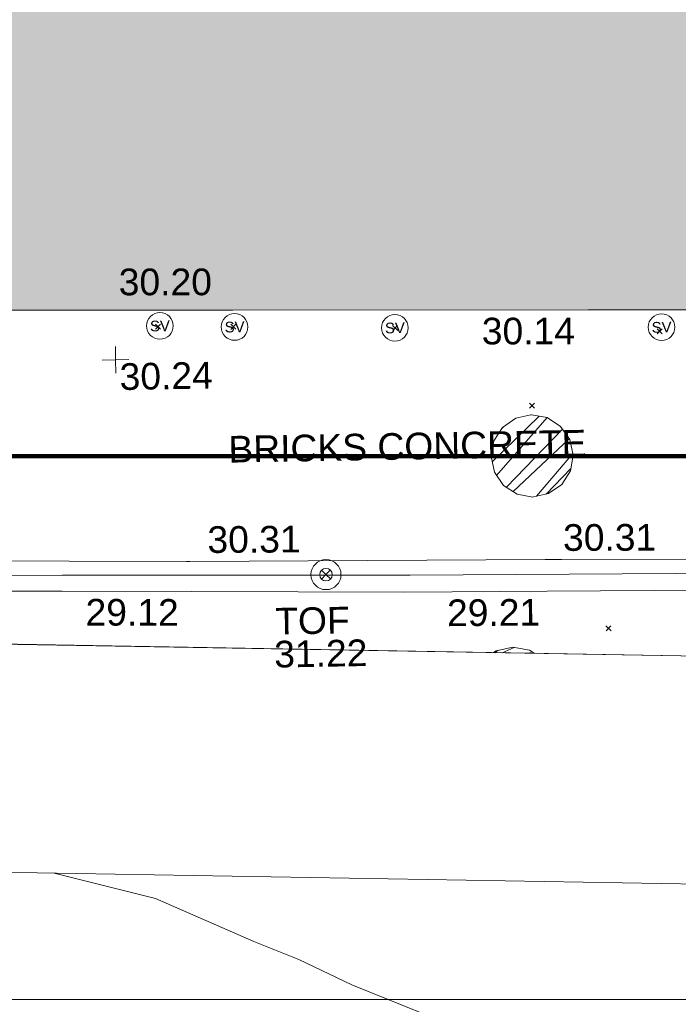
# Model space of a CAD drawing. Header units: millimetres. Extents: x -287732 to 520720, y -103372 to 287754.
# Tile 250 of 256: x 65903 to 75165, y 36697 to 50540. Entities that reach past the tile are written whole.
import ezdxf

# ---------------------------------------------------------------- set-up
doc = ezdxf.new("R2010")
doc.units = ezdxf.units.MM
doc.linetypes.add('IMPORT-HIDDEN2 _3_', pattern=[4762.5, 3175, -1587.5])
doc.linetypes.add('IMPORT-UG_ELEC_STREET LIGHTING_QLB2 _2_', pattern=[2700, 1500, -300.0000000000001, 0, -250, 150, -300.0000000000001, 0, -200])
for name, color, linetype, lineweight, true_color in [('00__TOPO__TOP_OF_FENCE_SYMBOL', 7, 'Continuous', 9, 0x666666), ('00_TOPO_SERV_STOP_VALVE', 7, 'Continuous', 9, 0x666666), ('00_UAV_BUILDING_OUTLINE', 5, 'Continuous', 9, 0x0000ff), ('00_UAV_FENCE_2D', 7, 'Continuous', 9, 0x264c2f), ('00_UAV_LEVEL_SPOT', 7, 'Continuous', 9, 0x666666), ('00_UAV_TOP_OF_FENCE', 6, 'Continuous', 9, 0xff00ff), ('00_UAV_WALL', 7, 'Continuous', 9, 0x7c00a5), ('01_DTM_CONTOUR_MNR', 7, 'Continuous', 9, 0xa5a552), ('12333-PUM-2D-U-0001-C01 - Rev2_REVIT IMPORT_dwg', 7, 'Continuous', 9, 0x767676), ('A_RHA_Line', 7, 'Continuous', 9, 0x00a600), ('PUM-CHAMBER EXTENTS', 6, 'IMPORT-HIDDEN2 _3_', 9, 0xff00ff)]:
    doc.layers.add(name, color=color, linetype=linetype, lineweight=lineweight, true_color=true_color)
for name, color, linetype, lineweight in [('00_UAV_SURVEY_TEXT', 7, 'Continuous', 9), ('A_RHA_Detail', 7, 'Continuous', 9), ('A_RHA_Floor', 7, 'Continuous', 9), ('GEN-TEXT', 7, 'Continuous', 9)]:
    doc.layers.add(name, color=color, linetype=linetype, lineweight=lineweight)
doc.styles.add('Swis721 Lt BT', font='swissl.ttf', dxfattribs={"height": 399.9999999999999})
doc.styles.add('Swis721 Lt BT_2', font='swissl.ttf', dxfattribs={"height": 375})
pattern_1 = [(45, (-533641079.65, -725615854.3560001), (-265.1650429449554, 265.1650429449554), []), (45, (-533640902.873, -725615854.3560001), (-265.1650429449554, 265.1650429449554), [])]

# ---------------------------------------------------------------- blocks, each defined once
blk = doc.blocks.new('12333-PUM-2D-U-0001-C01 - Rev2_REVIT IMPORT_dwg_MSL_Sluice_Valve_SYM-2077246-Site Location Plan Proposed')
at = {"layer": '00_TOPO_SERV_STOP_VALVE', "color": 254, "true_color": 0xcccccc}
blk.add_circle((0, 0), 500.0000000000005, dxfattribs=at)
at = {"layer": '00_TOPO_SERV_STOP_VALVE', "insert": (0, 198.9876086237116), "char_height": 399.9999999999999, "width": 785.1100955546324, "attachment_point": 2, "line_spacing_factor": 1.005061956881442, "style": 'Swis721 Lt BT'}
blk.add_mtext('SV', dxfattribs=at)
blk = doc.blocks.new('12333-PUM-2D-U-0001-C01 - Rev2_REVIT IMPORT_dwg_MSL_Node_LineworkTOF-2077248-Site Location Plan Proposed')
at = {"layer": '00__TOPO__TOP_OF_FENCE_SYMBOL', "color": 254, "true_color": 0xcccccc, "flags": 128}
for points in [[(165.3591892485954, 165.3591892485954), (0, 0), (-165.3591892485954, 165.3591892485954)], [(165.3591892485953, -165.3591892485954), (0, 0), (-165.3591892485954, -165.3591892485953)]]:
    blk.add_lwpolyline(points, dxfattribs=at)
at = {"layer": '00__TOPO__TOP_OF_FENCE_SYMBOL', "color": 254, "true_color": 0xcccccc}
for radius in [562.5594001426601, 233.853208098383]:
    blk.add_circle((0, 0), radius, dxfattribs=at)
blk = doc.blocks.new('12333-PUM-2D-U-0001-C01 - Rev2_REVIT IMPORT_dwg_UAV-2077255-Site Location Plan Proposed')
at = {"layer": '00_UAV_LEVEL_SPOT', "color": 254, "true_color": 0xcccccc, "flags": 128}
for points in [[(500.0000000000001, 0), (0, 0), (0, 500.0000000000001)], [(0, -500.0000000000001), (0, 0), (-500.0000000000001, 0)]]:
    blk.add_lwpolyline(points, dxfattribs=at)
blk = doc.blocks.new('12333-PUM-2D-U-0001-C01 - Rev2_REVIT IMPORT_dwg_MGS62954_T2_Galway_ITM_3d_Rev1-2077680-Site Location Plan Proposed')
at = {"layer": '00_UAV_FENCE_2D', "color": 254, "true_color": 0xcccccc, "flags": 128}
blk.add_lwpolyline([(533990964.1186976, 725596634.5562297), (533987912.7885001, 725596664.6665002), (533983992.7885001, 725596759.6665001), (533978558.7885, 725596850.6665001), (533974087.7885002, 725596902.6665001), (533969196.7885, 725596983.6665001), (533963895.7885001, 725597063.6665001), (533960784.0595002, 725597139.8885002), (533960859.0595002, 725601247.8885001), (533960914.0595002, 725605285.8885002), (533960967.7425002, 725607837.8120002), (533961063.7425001, 725613958.8120003), (533961090.6646549, 725616194.2439687)], dxfattribs=at)
at = {"layer": '00_UAV_WALL', "color": 254, "true_color": 0xcccccc, "flags": 128}
for points in [[(533979768.7885001, 725596601.6665001), (533976012.6309975, 725596642.7138414), (533974003.7885002, 725596664.6665002), (533971014.287743, 725596725.5752472), (533969193.7885, 725596762.6665001), (533966015.4047054, 725596816.581451), (533964300.7885002, 725596845.6665001), (533961016.0061924, 725596867.9222397), (533960499.0436472, 725596871.4248718), (533960590.133504, 725601352.1082282), (533960596.1900002, 725601650.0255003), (533960664.1329563, 725606346.3936038)], [(533960995.7885, 725597359.6665001), (533965727.7885001, 725597253.6665001), (533965994.5250276, 725597248.1456981), (533970945.7885001, 725597145.6665002), (533970993.454304, 725597145.124227), (533975993.13077, 725597088.2450863), (533976219.7885001, 725597085.6665), (533980702.7885002, 725597012.6665), (533980992.3402065, 725597008.2738069), (533984657.7885001, 725596952.6665001), (533985991.5877492, 725596930.5031239), (533988328.7885, 725596891.6665001), (533990971.8125255, 725596855.3944412)]]:
    blk.add_lwpolyline(points, dxfattribs=at)
at = {"layer": '01_DTM_CONTOUR_MNR', "color": 254, "true_color": 0xcccccc}
blk.add_line((533974285.3521538, 725590680.4277971), (533973674.8005347, 725590940.8590883), dxfattribs=at)
at = {"layer": '01_DTM_CONTOUR_MNR', "color": 254, "true_color": 0xeaeaea, "flags": 128}
blk.add_lwpolyline([(533973674.8005347, 725590940.8590883), (533973167.3237325, 725591157.3237325), (533972430.0000002, 725591523.5169214), (533971798.9643692, 725591788.9643693), (533970430.0000002, 725592420.0000001), (533969008.6107542, 725592799.878191)], dxfattribs=at)
at = {"xscale": 0.375, "yscale": 0.375, "zscale": 0.375}
for name, p in [('12333-PUM-2D-U-0001-C01 - Rev2_REVIT IMPORT_dwg_MSL_Sluice_Valve_SYM-2077246-Site Location Plan Proposed', (533970631.0595001, 725600465.8885001)), ('12333-PUM-2D-U-0001-C01 - Rev2_REVIT IMPORT_dwg_MSL_Sluice_Valve_SYM-2077246-Site Location Plan Proposed', (533971681.0595001, 725600432.8885)), ('12333-PUM-2D-U-0001-C01 - Rev2_REVIT IMPORT_dwg_MSL_Sluice_Valve_SYM-2077246-Site Location Plan Proposed', (533973935.0595001, 725600380.8885001)), ('12333-PUM-2D-U-0001-C01 - Rev2_REVIT IMPORT_dwg_MSL_Sluice_Valve_SYM-2077246-Site Location Plan Proposed', (533977685.0595001, 725600324.8885001)), ('12333-PUM-2D-U-0001-C01 - Rev2_REVIT IMPORT_dwg_UAV-2077255-Site Location Plan Proposed', (533970000, 725600000.0000001)), ('12333-PUM-2D-U-0001-C01 - Rev2_REVIT IMPORT_dwg_MSL_Node_LineworkTOF-2077248-Site Location Plan Proposed', (533972905.3134631, 725596928.44186))]:
    blk.add_blockref(name, p, dxfattribs=at)
at = {"layer": '00_UAV_BUILDING_OUTLINE', "color": 251, "true_color": 0x666666, "char_height": 375, "width": 1495.902363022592, "attachment_point": 1, "line_spacing_factor": 1.005061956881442, "style": 'Swis721 Lt BT_2'}
for s, insert, rotation in [('30.20', (533970066.082028, 725601281.5675609), 359.0241056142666), ('30.14', (533975159.4287546, 725600501.692535), 359.0241056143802)]:
    blk.add_mtext(s, dxfattribs=dict(at, insert=insert, rotation=rotation))
at = {"layer": '00_UAV_LEVEL_SPOT', "insert": (533970051.8765643, 725599949.1441547), "char_height": 375, "width": 1495.902363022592, "attachment_point": 1, "line_spacing_factor": 1.005061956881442, "style": 'Swis721 Lt BT_2'}
blk.add_mtext('30.24', dxfattribs=at)
at = {"layer": '00_UAV_SURVEY_TEXT', "color": 251, "true_color": 0x666666, "insert": (533971563.8000001, 725598901.6296078), "char_height": 375, "width": 5617.944430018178, "attachment_point": 1, "line_spacing_factor": 1.005061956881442, "style": 'Swis721 Lt BT_2'}
blk.add_mtext('BRICKS CONCRETE', dxfattribs=at)
at = {"layer": '00_UAV_TOP_OF_FENCE', "color": 251, "true_color": 0x666666, "char_height": 375, "attachment_point": 1, "line_spacing_factor": 1.005061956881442, "style": 'Swis721 Lt BT_2'}
for s, insert, width in [('TOF', (533972180.1963287, 725596472.8252645), 1163.479615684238), ('31.22', (533972157.7726869, 725596009.4485596), 1495.902363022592)]:
    blk.add_mtext(s, dxfattribs=dict(at, insert=insert, width=width))
at = {"layer": '00_UAV_WALL', "color": 251, "true_color": 0x666666, "char_height": 375, "width": 1495.902363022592, "attachment_point": 1, "line_spacing_factor": 1.005061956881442, "style": 'Swis721 Lt BT_2'}
for s, insert, rotation in [('30.31', (533971249.0717741, 725597637.4778334), 359.34819899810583), ('30.31', (533976250.6144319, 725597579.625314), 359.13081338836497), ('29.12', (533969518.9985658, 725596647.1233704), 358.8328046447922), ('29.21', (533974599.8654724, 725596549.2514321), 359.3738958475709)]:
    blk.add_mtext(s, dxfattribs=dict(at, insert=insert, rotation=rotation))
blk = doc.blocks.new('12333-PUM-2D-U-0001-C01 - Rev2_REVIT IMPORT_dwg-1620468-Site Location Plan Proposed')
at = {"layer": 'PUM-CHAMBER EXTENTS', "true_color": 0xffaaff}
h = blk.add_hatch(dxfattribs=at)
h.set_pattern_fill('FP_3', color=211, style=0, pattern_type=2)
h.set_pattern_definition(pattern_1)
h.paths.add_polyline_path([(334753.3501528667, -17885.41153934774), (334974.5623624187, -17841.40969510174), (335162.0970183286, -17716.10304410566), (335287.4036693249, -17528.56838819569), (335331.4055135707, -17307.35617864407), (335287.4036693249, -17086.14396909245), (335162.0970183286, -16898.60931318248), (334974.5623624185, -16773.30266218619), (334753.350152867, -16729.30081794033), (334510.5733809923, -16787.71164207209), (334344.6032874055, -16898.60931318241), (334219.2966364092, -17086.14396909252), (334175.2947921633, -17307.35617864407), (334219.2966364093, -17528.56838819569), (334344.6032874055, -17716.10304410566), (334532.1379433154, -17841.40969510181)])
h = blk.add_hatch(dxfattribs=at)
h.set_pattern_fill('FP_3', color=211, style=0, pattern_type=2)
h.set_pattern_definition(pattern_1)
h.paths.add_polyline_path([(334738.8753252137, -20084.3838378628), (334668.5182809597, -20037.37276385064), (334433.2006126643, -19990.56516936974), (334197.8829443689, -20037.37276385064), (334157.822326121, -20064.14041319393), (334652.4278821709, -20081.37207765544)])
at = {"layer": 'GEN-TEXT', "color": 253, "true_color": 0xaaaaaa}
for p, q in [((329488.3698138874, -15434.35617862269), (329559.0804920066, -15363.64550050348)), ((329559.0804920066, -15434.35617862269), (329488.3698138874, -15363.64550050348)), ((330548.3698139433, -15454.35617864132), (330619.0804920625, -15383.64550052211)), ((330619.0804920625, -15454.35617864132), (330548.3698139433, -15383.64550052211)), ((332823.6359793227, -15512.40468316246), (332894.346657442, -15441.69400504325)), ((332894.346657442, -15512.40468316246), (332823.6359793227, -15441.69400504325)), ((336543.3796319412, -15622.08395206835), (336614.0903100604, -15551.37327394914)), ((336614.0903100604, -15622.08395206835), (336543.3796319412, -15551.37327394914)), ((334728.9948138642, -16636.71151769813), (334799.7054919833, -16566.00083957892)), ((334799.7054919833, -16636.71151769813), (334728.9948138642, -16566.00083957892)), ((335749.9948138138, -19784.71151774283), (335820.7054919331, -19714.00083962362)), ((335820.7054919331, -19784.71151774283), (335749.9948138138, -19714.00083962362))]:
    blk.add_line(p, q, dxfattribs=at)
at = {"layer": 'PUM-CHAMBER EXTENTS', "color": 211, "linetype": 'Continuous', "true_color": 0xffaaff, "flags": 128}
blk.add_lwpolyline([(335331.4055135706, -17307.35617864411), (335287.4036693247, -17086.14396909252), (335162.0970183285, -16898.60931318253), (334974.5623624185, -16773.30266218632), (334753.3501528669, -16729.30081794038), (334745.6440419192, -16730.83365871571), (334532.1379433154, -16773.30266218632), (334344.6032874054, -16898.60931318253), (334219.2966364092, -17086.14396909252), (334175.2947921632, -17307.35617864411), (334219.2966364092, -17528.56838819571), (334344.6032874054, -17716.10304410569), (334532.1379433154, -17841.40969510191), (334753.3501528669, -17885.41153934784), (334761.0562638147, -17883.87869857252), (334974.5623624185, -17841.40969510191), (335162.0970183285, -17716.10304410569), (335287.4036693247, -17528.56838819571)], close=True, dxfattribs=at)
blk.add_lwpolyline([(334734.8629075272, -20081.7028260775), (334668.5182809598, -20037.37276385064), (334433.2006126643, -19990.56516936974), (334197.8829443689, -20037.37276385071), (334161.4987577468, -20061.6839001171)], dxfattribs=at)
blk.add_blockref('12333-PUM-2D-U-0001-C01 - Rev2_REVIT IMPORT_dwg_MGS62954_T2_Galway_ITM_3d_Rev1-2077680-Site Location Plan Proposed', (-533641079.6498471, -725615854.3561786))

msp = doc.modelspace()

# ---------------------------------------------------------------- hatches: boundary and pattern name
at = {"layer": 'A_RHA_Detail', "true_color": 0xc0c0c0}
h = msp.add_hatch(color=9, dxfattribs=at)
h.paths.add_polyline_path([(-80880.60083809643, -68502.79057078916), (-80400.865924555, -68483.41509113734), (-80400.865924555, -62984.64684185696), (-24474.85765177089, -63009.32043784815), (-24456.14471271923, -50840.30023858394), (-36622.55041039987, -50831.65104353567), (-36622.55041039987, -44228.57792613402), (-50959.0526582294, -44218.38599194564), (-50959.0526582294, -42573.78171514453), (-54563.9325804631, -42571.21897729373), (-54565.69773352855, -45054.17447474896), (-92408.82109321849, -45027.27149621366), (-92411.78875845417, -49201.74309222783), (-100061.9988811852, -49201.74309222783), (-100052.2214449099, -64852.82557838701), (-86120.90825229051, -64852.82557838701), (-86092.1662649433, -62957.90041523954), (-84861.10047608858, -62957.90041523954), (-84854.79052929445, -68240.109737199), (-80870.60226892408, -68240.10973722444)])
h.paths.add_polyline_path([(-137238.9269902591, -68461.9384092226), (-132719.7426408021, -68433.0633692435), (-132847.0731201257, -62850.04282283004), (-130454.6837966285, -62916.63108078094), (-130498.2830220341, -61355.85393642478), (-117581.136331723, -61423.42893438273), (-117492.3908565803, -49183.91309190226), (-125136.5200282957, -49178.47881952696), (-125133.572703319, -45032.61887136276), (-163007.1824077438, -45005.6942194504), (-163007.1824076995, -44090.2963411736), (-163123.8521269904, -44090.21339942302), (-163122.6389897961, -42383.75184302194), (-166563.8543419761, -42383.75184298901), (-166565.034908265, -44044.39824208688), (-193158.4656786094, -44025.49275805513), (-193195.152889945, -62863.65652504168), (-137269.7106414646, -62916.63108078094), (-137254.3708868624, -65679.90523788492)])
h.paths.add_polyline_path([(120310.9497607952, -32334.28230164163), (120312.4652266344, -31610.73011961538), (133451.2244789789, -31638.24899384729), (133469.2230092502, -19717.98315780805), (121295.7536929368, -19692.48606430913), (121319.8434528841, -8190.941560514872), (112277.0825930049, -8172.001674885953), (112263.1770823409, -14811.1234547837), (78285.85310969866, -14739.95861438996), (78292.82277619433, -8167.077575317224), (75241.99098605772, -8160.673431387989), (69355.76844233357, -8152.931592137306), (69353.6659720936, -9156.74635762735), (68372.60878945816, -9154.691552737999), (68372.60878945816, -13705.52853215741), (69333.7233474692, -13707.54156770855), (69325.07112547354, -16249.53369228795), (66623.4489111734, -16249.53369228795), (66619.79243935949, -17995.29925530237), (65989.07757494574, -17995.2992552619), (65985.44262772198, -19730.78799483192), (57152.23993377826, -19712.28702421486), (57127.42535098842, -31559.89463417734), (70277.87165424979, -31587.43801817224), (70277.87165431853, -32271.7414715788), (78263.96947909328, -32285.12944888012), (78266.62661740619, -31019.79372153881), (112335.8856506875, -31091.15111860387), (112335.8856506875, -32317.57330553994), (119781.4233959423, -32333.17321913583)])
h.paths.add_polyline_path([(7503.717409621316, -1791.439263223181), (15482.43097392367, -674.0213231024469), (15484.0826588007, 148.1327206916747), (56188.28042539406, 205.5276654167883), (56155.84326007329, 14338.3166313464), (18016.62665935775, 14236.48149539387), (17967.9025208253, 34313.18372071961), (21727.10644863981, 34324.0692624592), (21708.90974962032, 40608.10218321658), (18009.66447159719, 40608.10218321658), (17995.54603706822, 45483.75063442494), (9770.084204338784, 45420.6329473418), (3966.213879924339, 45446.76585222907), (3984.771235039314, 14176.56786832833), (1023.062455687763, 14176.56786837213), (-276.5134647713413, 14190.52623461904), (-231.6790044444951, 5968.135265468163), (-226.4491536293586, 193.7444677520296), (553.0869992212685, 183.4716499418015), (7477.609307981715, 143.2867586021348), (7488.638446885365, -674.0213231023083)])
h.paths.add_polyline_path([(77755.59663317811, 53.47451145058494), (77729.51881611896, 1699.844979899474), (94464.47132486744, 1659.976083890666), (94606.37913471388, 17991.390236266), (88810.4190114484, 18015.03260816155), (88799.89418497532, 14436.74271609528), (69413.88950349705, 14457.8773889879), (69377.35724448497, 99.62816357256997), (75241.99098605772, 67.32134432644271)])
h.paths.add_polyline_path([(61252.12079701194, 46453.95617366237), (105774.7348988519, 46472.68783506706), (105768.2642198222, 61852.61234306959), (92285.13876309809, 61852.61234306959), (92308.59670399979, 65784.30757140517), (96107.4668000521, 65767.60445243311), (96059.68081117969, 75209.20847378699), (101084.8427276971, 75071.88872764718), (104988.0046543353, 74765.36560406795), (108403.6894220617, 74363.8408943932), (112009.2703903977, 73787.25420861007), (115645.3524815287, 73049.69667206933), (116890.8108051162, 72761.69136252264), (120208.9929833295, 71893.18353872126), (120865.241739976, 71703.68484519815), (124135.6329506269, 70669.67317906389), (127435.6253142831, 69480.50055823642), (127820.4368670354, 69394.93141813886), (128274.3081769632, 69331.69585753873), (128731.8791144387, 69306.66104516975), (129189.9401488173, 69320.00258290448), (129645.2782985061, 69371.62688826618), (130094.6997111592, 69461.17185603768), (130535.0520071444, 69588.00939074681), (130963.246434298, 69751.24981927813), (131376.2795165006, 69949.74812590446), (131771.2541232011, 70182.11198903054), (132162.5575600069, 70460.5404660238), (132496.0921583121, 70741.69081113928), (132820.871367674, 71064.98072578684), (133117.4593294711, 71414.31364272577), (133383.77568926, 71787.23923950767), (133616.5473239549, 72178.5372844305), (133817.1647262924, 72590.54524898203), (133982.6025969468, 73017.89547513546), (134111.7005086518, 73457.59040801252), (134203.5529320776, 73906.54590458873), (134257.5155883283, 74361.61286216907), (134272.5462649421, 74819.5993153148), (134250.5259875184, 75277.29281745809), (134189.6227572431, 75731.48297747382), (134090.9274700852, 76178.98397757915), (133955.1324028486, 76616.65691993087), (133783.1900598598, 77041.43184345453), (133576.3064937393, 77450.32925647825), (133335.932843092, 77840.48103920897), (133063.7551572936, 78209.15055532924), (132761.6825665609, 78553.75185442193), (132431.8338935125, 78871.8678050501), (132076.5227905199, 79161.26705197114), (131698.2415080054, 79419.91966861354), (131299.6434187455, 79646.01139197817), (131093.5942456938, 79746.34209763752), (132146.0467355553, 83110.22226145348), (122787.7632953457, 86282.54285518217), (121604.3555412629, 82800.3591886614), (117095.9864227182, 83870.84033785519), (116841.9598400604, 83526.35449572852), (116120.5435466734, 91221.93611972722), (110237.7341284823, 91274.27491021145), (110194.3680786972, 90435.39030214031), (104988.0046543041, 90486.49901390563), (104973.2761846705, 94309.82427956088), (103746.1314668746, 94309.8242795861), (103839.9937121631, 122852.1474271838), (96365.09202306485, 122931.9599470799), (96350.3400238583, 123952.4168585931), (104555.5505249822, 123902.1925226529), (104607.3234458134, 120248.5396156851), (125502.5015002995, 120134.1933400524), (125662.0200253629, 137657.3796882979), (114479.5865733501, 137699.2256881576), (114382.306264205, 129149.9458158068), (104644.159003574, 129187.9975073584), (104577.9931702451, 126217.3903144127), (101184.4926406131, 126159.1566967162), (101264.6166812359, 135959.2655565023), (89967.23178808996, 135988.8856164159), (89927.63362986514, 125823.6463181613), (93630.53562302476, 125840.7948842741), (93580.65688892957, 122931.9599470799), (88697.38835376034, 122904.7310126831), (88679.3898954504, 95739.09143775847), (86378.25848996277, 95739.09143775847), (86378.18187189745, 96178.1008337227), (83279.50743284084, 96200.92083327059), (83273.62493422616, 95735.74732133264), (70169.67509619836, 95733.22421950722), (70166.26842742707, 96272.07409347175), (66674.99731294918, 96257.14073655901), (66654.74538556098, 95755.71092136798), (65784.77231079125, 95755.71092136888), (65887.65094984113, 117470.630565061), (53473.3427162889, 117487.9046429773), (53434.44066309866, 98570.46349063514), (40649.41626916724, 98570.46349063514), (40610.16711559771, 94406.01479078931), (38853.82372868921, 94410.36303440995), (38848.65589191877, 89463.65332729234), (40612.46601912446, 89518.45976927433), (40665.38257362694, 86257.73741128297), (38372.19584460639, 86305.72309285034), (38369.79374539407, 76901.0507917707), (50937.9512507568, 76944.40198294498), (50922.88567286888, 74598.78180889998), (56484.9061132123, 74588.85093771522), (56484.9061132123, 75194.85181995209), (92465.4037153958, 75233.0258166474), (92645.92783662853, 71766.64845094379), (89810.55521366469, 69362.83965827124), (85313.16173974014, 69360.94750420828), (85313.16173974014, 66907.4050808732), (75210.14498263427, 66903.15451589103), (75210.14498263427, 63815.70944550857), (70819.40014309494, 63815.70999200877), (70819.21601505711, 64253.35708059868), (69456.83415683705, 64253.35708059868), (69455.7195737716, 66901.99623166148), (61303.32856759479, 66898.5668068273), (61304.56054988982, 63970.32021231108), (70500.41048208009, 63970.32021219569), (70500.4088543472, 61852.59006207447), (61245.6438848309, 61848.69637488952), (61252.03558504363, 46656.49344428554)])
h.paths.add_polyline_path([(-17153.16561239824, 48569.32684293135), (-17153.16561224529, 60770.38083685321), (-29362.88357759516, 60774.70428694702), (-29362.88357759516, 67399.20394580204), (-43507.24466814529, 67405.01911303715), (-43488.5313307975, 69093.07334175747), (-45766.41866231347, 69109.32868388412), (-45794.3462003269, 67405.01911303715), (-47272.11273194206, 67404.2124544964), (-47272.44887633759, 66454.91798908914), (-86004.56386332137, 66468.63299519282), (-86006.66970787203, 60521.58362721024), (-92662.87722510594, 60521.58362721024), (-92665.2138765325, 50184.35611932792), (-79752.0168396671, 50179.78309939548), (-79752.016597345, 48591.4932381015), (-17157.7163123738, 48569.32845417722)])
h.paths.add_polyline_path([(-201056.4185878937, 48628.75479108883), (-138377.9751621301, 48634.64535779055), (-138377.9751621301, 50133.28201003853), (-125467.710581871, 50134.49626164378), (-125468.6909603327, 60566.1903686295), (-132186.8595614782, 60565.86652591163), (-132187.4203588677, 66533.0197876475), (-170643.3098734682, 66805.61809689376), (-170643.3098732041, 67738.78475848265), (-200340.0100486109, 67488.93693764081), (-200348.7171487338, 60827.78025104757), (-201057.5650552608, 60827.71357558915), (-201056.6510294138, 51102.04313372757)])
h.paths.add_polyline_path([(-240051.5126725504, 54769.19491160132), (-239444.490259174, 54811.10754483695), (-239186.5396223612, 54841.92927608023), (-238764.8191577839, 54940.98166103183), (-238382.4735933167, 55122.46891388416), (-237990.3402229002, 55354.87497234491), (-237269.2031023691, 55936.21515020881), (-237032.4836384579, 56225.56611516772), (-236793.0039602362, 56569.31473944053), (-236554.5880578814, 57004.26389721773), (-236432.7219585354, 57267.46508908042), (-236300.081527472, 57753.26238983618), (-236250.7285154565, 58017.17885684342), (-236235.6490609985, 58516.21786804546), (-236233.2538429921, 58987.85640053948), (-236213.7029795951, 59823.48083769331), (-236363.8287855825, 59820.86038205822), (-236634.0279869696, 60698.06075827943), (-236391.9547756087, 61432.19726339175), (-236225.4740089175, 61435.10319600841), (-236201.6036569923, 62637.68779596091), (-232563.5271750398, 62639.28734435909), (-232563.5271750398, 63049.03842404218), (-232732.1945866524, 63049.15302218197), (-232860.1521277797, 63457.95890274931), (-232731.606808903, 63914.24862697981), (-232560.8209656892, 63914.24862697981), (-232515.1276847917, 70598.00033009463), (-240628.6947849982, 70598.85496273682), (-240629.7923196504, 72350.98321577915), (-246412.6011212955, 72347.36085933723), (-246412.6011212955, 70616.45923936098), (-254449.5805725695, 70618.60952619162), (-254454.637144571, 70754.06491720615), (-254469.7140363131, 73191.66276250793), (-263883.2532625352, 73267.83063688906), (-263902.4181505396, 68260.74348553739), (-263714.8217520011, 68259.82096572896), (-263552.9672900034, 67819.65434396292), (-263719.0883117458, 67392.2068408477), (-263913.6298699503, 67392.20684284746), (-263956.7001913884, 58633.76423459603), (-260181.1963171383, 58611.22607638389), (-260192.3146983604, 56354.25111579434), (-257184.684388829, 56339.46086021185), (-257213.4419957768, 57092.93866021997), (-257338.5163846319, 57093.27331223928), (-257471.0109294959, 57531.74572308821), (-257338.5163845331, 58062.22513696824), (-257203.4956297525, 58064.06881289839), (-257173.5751889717, 58598.54056692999), (-256478.2273617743, 58575.27357994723), (-256478.2273617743, 58788.51859473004), (-256013.0091299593, 58911.92701534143), (-255397.0786664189, 58780.99767617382), (-255397.0786664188, 58595.982422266), (-243809.885361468, 58585.92793201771), (-243805.3570672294, 58352.04527760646), (-243740.939469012, 57884.52572680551), (-243619.0830608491, 57421.84877545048), (-243424.3877545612, 56943.65915412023), (-243247.1437899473, 56608.24157713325), (-243003.0710579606, 56249.99021479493), (-242732.2093200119, 55932.75703082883), (-242371.7230178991, 55603.12658811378), (-242141.255125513, 55424.88676767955), (-241804.9643037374, 55216.88439822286), (-241529.4640827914, 55077.02869055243), (-241100.6275144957, 54917.18295003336), (-240836.2134980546, 54840.82833176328), (-240453.4486195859, 54788.60784130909), (-240218.9578693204, 54777.28227442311)])
h.paths.add_polyline_path([(40276.69022552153, 59895.36417752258), (40328.62676029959, 69196.9439153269), (36588.99968785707, 69217.8245910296), (36619.46637569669, 74674.25962428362), (32264.36460078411, 74687.02318924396), (32233.48293867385, 69156.26826306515), (11916.69390495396, 69269.70959686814), (11966.66200111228, 78218.75165974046), (29087.509017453, 78123.15526808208), (29143.44567205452, 88141.1370047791), (15719.348796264, 88216.09212953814), (15732.60379610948, 90589.9978889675), (4594.294101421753, 90652.19003489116), (4525.129359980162, 78265.12250449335), (10096.76365553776, 78234.01258731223), (10077.43887221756, 74773.03821910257), (4547.641142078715, 74803.91453678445), (4465.579974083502, 60107.1600234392), (19125.89094760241, 60025.30234268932), (19139.86249374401, 62527.53804644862), (31738.59196305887, 62457.19146404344), (31724.55430858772, 59943.11609815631), (38369.79364225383, 59906.01157293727)])
h.paths.add_polyline_path([(-246083.0241259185, 72334.29150213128), (-246083.0594797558, 72334.30275087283), (-246208.2905500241, 72334.29150213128)])
h.paths.add_polyline_path([(-114575.3004830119, 112178.0758695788), (-114575.3246435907, 112178.0758695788), (-114707.2752166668, 115801.5811617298)])
h.paths.add_polyline_path([(-154699.9178765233, 101760.4080976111), (-114382.050333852, 101776.0542914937), (-114382.050333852, 106926.9360164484), (-113755.641395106, 106927.1792101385), (-113757.5507412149, 111847.2721531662), (-114431.6837526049, 111847.2721531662), (-114431.8097758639, 112178.0758695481), (-114575.3004830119, 112178.0758695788), (-114578.9984943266, 121707.2390833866), (-123056.9849702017, 121707.2390833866), (-123068.8201032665, 156452.7036899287), (-119381.2340625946, 156454.1348067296), (-119381.2340625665, 160165.8597952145), (-115501.031452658, 160167.3662801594), (-115503.3750945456, 166206.5793118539), (-132411.7987151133, 166599.6604729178), (-132411.8243278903, 166665.6603411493), (-135275.0124468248, 166664.5490317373), (-135275.0124468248, 166628.1883101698), (-135911.3205076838, 166628.1944502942), (-135911.3479256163, 166352.1604668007), (-152521.1633846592, 166345.7146753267), (-152518.3680955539, 159142.6836790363), (-150699.3133726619, 159117.9265656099), (-150758.5477087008, 122560.691203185), (-151059.2005266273, 122560.691203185), (-151061.0981347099, 121302.4374932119), (-154138.3148337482, 121372.6012653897), (-154138.3148337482, 121865.1834517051), (-154704.3888425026, 121867.2611370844), (-154688.5451973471, 119352.3937021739), (-154745.5933227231, 119352.3715636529), (-154745.5763474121, 118722.1532660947), (-160794.1544526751, 118748.7442832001), (-160794.1544526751, 119410.5425977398), (-163852.1622693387, 119422.408321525), (-163855.0715294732, 118762.2003111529), (-167568.6765459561, 118778.5256058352), (-166634.6619849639, 124395.1277019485), (-166930.050559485, 124500.0918161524), (-167568.6765459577, 124707.6250903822), (-168028.2173235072, 124841.3808647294), (-168630.5006276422, 124991.3056740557), (-169238.2056069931, 125117.4693074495), (-169850.3952285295, 125219.6772876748), (-170466.1255403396, 125297.7720169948), (-171089.11025998, 125351.8553033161), (-171704.4065937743, 125381.1774255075), (-172325.0479971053, 125386.3595015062), (-172782.2248668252, 125374.5832362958), (-173401.7764235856, 125337.4554476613), (-174109.844898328, 125263.4341236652), (-174634.1213722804, 125190.4100126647), (-175245.0145766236, 125080.719099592), (-176047.1958093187, 124895.7675260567), (-176665.4852587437, 124724.7228134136), (-177045.3001228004, 124609.1129151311), (-177631.5127792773, 124405.2077276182), (-176665.4852586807, 118818.5158794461), (-177558.9402083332, 118822.4435768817), (-177662.2853368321, 125263.4341236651), (-176365.3912351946, 126542.9270807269), (-159462.2970490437, 126319.910391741), (-157057.7396790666, 128609.0850976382), (-157060.6673204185, 136153.1661957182), (-158638.8016610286, 137740.2441626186), (-159352.3735831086, 137740.2441626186), (-161634.4140634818, 140201.1078539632), (-168727.9404945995, 140256.8191146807), (-171035.0401161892, 137942.8847305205), (-174184.1459014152, 137942.8847305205), (-176460.1167434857, 140292.2858551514), (-177341.6856934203, 140292.2858551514), (-177341.7113613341, 140358.4281613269), (-183428.5803825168, 140356.0660244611), (-185921.6385985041, 137917.4639994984), (-185921.6385985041, 131757.3091155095), (-186906.8767412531, 131756.9267733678), (-187725.3914540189, 130809.9989183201), (-187724.058890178, 127376.1828148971), (-186481.0281350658, 126304.5577463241), (-186479.4846754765, 122327.2959175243), (-185176.2828158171, 121059.4673825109), (-180304.1129154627, 121059.4673824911), (-180304.1136492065, 118802.0484409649), (-193555.3706955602, 118802.0484409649), (-193555.368699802, 133117.8341649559), (-192593.6442938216, 133118.2073819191), (-192593.6442938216, 134200.8158367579), (-192224.6284783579, 134200.9592041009), (-192225.5653014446, 136615.0101267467), (-192595.0012460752, 136615.0101267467), (-192595.4357332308, 137734.4745165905), (-193589.2709668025, 137734.4746851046), (-193589.2685988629, 147474.570583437), (-193163.2062206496, 147492.8644732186), (-192765.7252967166, 147531.087133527), (-192359.9383250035, 147589.5931622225), (-192199.8207947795, 147616.5827294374), (-191882.7548926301, 147682.9245600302), (-191568.5380070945, 147761.6632019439), (-191257.654638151, 147852.677242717), (-190828.6072909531, 148002.2045655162), (-190647.7999969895, 148070.9514233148), (-190349.7690789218, 148197.8750094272), (-190056.9509284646, 148336.4013817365), (-189769.797051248, 148486.3169427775), (-189405.3590254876, 148698.0567944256), (-189132.906026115, 148873.2749095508), (-188867.542109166, 149059.0543929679), (-188609.6764469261, 149255.1087866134), (-188354.9814055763, 149465.3525772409), (-188079.6339208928, 149713.879248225), (-187884.9836199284, 149901.8220103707), (-187545.928247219, 150265.8040604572), (-187446.29984479, 150378.3960832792), (-187241.3270201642, 150629.2310214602), (-187046.3599558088, 150887.9197697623), (-186861.6992771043, 151154.0634500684), (-186546.1373636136, 151669.829875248), (-186524.4196769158, 151707.0632450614), (-163675.2898318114, 151669.829875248), (-163687.5843045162, 148134.07679455), (-157303.6541541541, 148136.492106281), (-157303.6541541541, 155759.91501608), (-157557.4317586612, 155765.0384228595), (-157555.9168973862, 166678.0466575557), (-187009.2021991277, 166699.7464767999), (-187013.0952111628, 162054.4009359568), (-188707.17754695, 162044.5925187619), (-188705.9961892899, 155021.5333641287), (-188737.9999316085, 154650.5326604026), (-188799.0133969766, 154283.1866125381), (-188857.2045401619, 154035.4341107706), (-188966.1106131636, 153679.3368924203), (-189102.6200311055, 153332.8820747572), (-189265.8911675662, 152998.2056672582), (-189454.9174011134, 152677.371060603), (-189645.2484685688, 152421.3220123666), (-189916.9563410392, 152104.2450531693), (-190212.7041973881, 151809.4634871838), (-190530.6686598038, 151538.7947471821), (-190868.8893671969, 151293.9075915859), (-191225.281078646, 151076.3118324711), (-191597.6465194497, 150887.3490191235), (-192092.8415776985, 150682.5621956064), (-192519.2468154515, 150561.8451365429), (-192903.8930791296, 150482.240889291), (-193187.215491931, 150440.8868273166), (-193594.1866364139, 150407.1257787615), (-193594.5952989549, 151459.9895227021), (-205369.2399268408, 151455.4201247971), (-205354.4523517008, 113350.0822379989), (-207187.1580384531, 113349.3710182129), (-207184.3024929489, 105991.0636522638), (-205312.8748221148, 105991.1901500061), (-205311.2362476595, 101769.6553082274), (-175488.6451201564, 101781.2285901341), (-175488.6451201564, 110889.6985621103), (-154703.4627663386, 110897.5679794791), (-154700.2792295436, 102691.5597281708)])
h.paths.add_polyline_path([(193735.9435693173, 113047.8274774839), (208865.0938716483, 114991.0266430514), (208976.1154123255, 114126.6471160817), (216447.8967332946, 115086.3281915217), (216038.7305308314, 118271.9702413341), (232648.5073383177, 120405.3421626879), (233425.993615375, 114352.0734369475), (240632.2017567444, 115277.6440988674), (239854.8412683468, 121329.9334727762), (256406.8682407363, 123455.8879629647), (257091.7572256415, 118089.1198988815), (264572.2871227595, 119040.8180953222), (261877.8350555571, 138524.7609215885), (259178.7147038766, 138221.6086035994), (259197.3483655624, 137439.0084132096), (254686.1480587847, 136897.0007612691), (255412.6810205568, 131314.8303176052), (240852.7447969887, 129522.4514056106), (239771.0426543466, 137918.8519126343), (240649.5822431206, 138010.1984551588), (240062.3063116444, 142776.6750342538), (239165.7694642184, 142685.0143484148), (237630.9646614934, 151018.3171732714), (266172.8791088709, 154560.7889781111), (271297.1876944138, 142612.4006970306), (276531.7397502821, 144861.098714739), (274941.5029779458, 148527.9037281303), (302074.5307653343, 160134.9084326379), (300215.9323773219, 164320.1841173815), (301528.1613272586, 164907.0997989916), (300405.1237791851, 167477.8916353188), (299016.6944531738, 166945.7181824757), (295626.7488506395, 174518.754428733), (294333.0289184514, 177537.1551681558), (287288.8475947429, 174518.754428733), (289427.6893504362, 169661.0163463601), (272956.7816584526, 162557.1203578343), (271943.2187787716, 164897.4305293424), (267016.3118217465, 162764.0369715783), (268502.3094164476, 159357.0430143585), (265200.4029574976, 157946.4096681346), (226856.416695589, 153146.7821792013), (227510.3041274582, 148852.0205334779), (228280.9873165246, 141179.0007483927), (227302.3544112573, 141050.281300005), (227895.3788235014, 136433.1758633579), (228748.5501749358, 136523.8855003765), (229602.3077302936, 128023.7667641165), (217691.2359889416, 126493.8999679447), (217642.3600127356, 126874.433267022), (215138.5007311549, 126552.8357430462), (215194.9980427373, 126112.965074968), (215015.6132226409, 126089.924757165), (214840.9672575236, 127449.66446064), (192258.7012018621, 124549.1816390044), (193486.3576426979, 114991.0266430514)])
h.paths.add_polyline_path([(-78076.24187439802, 117605.5188722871), (-78076.23951902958, 117610.0871211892), (-78070.318122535, 129485.7330792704), (-74723.15926543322, 129478.385255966), (-74723.15926543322, 125435.7860624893), (-48015.64546086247, 125380.0246061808), (-47996.55031653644, 135872.5822179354), (-61198.15919578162, 135901.5630078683), (-74714.72264144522, 135923.5088764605), (-74723.6287602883, 131865.2975510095), (-78070.318122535, 131872.642169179), (-78062.97909487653, 149549.7689430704), (-58292.26570492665, 149541.5607197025), (-58292.26570491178, 148946.2407608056), (-37707.70924046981, 148937.6946533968), (-37703.30827430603, 159740.0672041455), (-44148.26955755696, 159742.7429641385), (-44148.26955755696, 162961.3319174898), (-49829.95437583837, 162961.3319174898), (-49830.92144130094, 160632.0129326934), (-78494.09026625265, 160643.9130440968), (-78494.09026625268, 161615.1537738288), (-78739.225852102, 161615.2555472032), (-78691.7919454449, 168187.9195488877), (-90844.57645036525, 168126.8149079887), (-90962.52567694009, 152686.7636277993), (-89064.97866809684, 152685.9758215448), (-89079.54115380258, 117610.0871211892), (-78374.80218507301, 117605.6428258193)])
h.paths.add_polyline_path([(69254.82576126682, 129235.9722870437), (69259.97086178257, 136167.789247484), (86068.0992678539, 136131.0235193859), (86008.66431381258, 164703.3084147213), (58789.63167882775, 164723.511581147), (58789.63167882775, 170119.2062865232), (54460.1632489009, 170122.4198087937), (54457.21717773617, 166153.279245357), (47042.2151650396, 166158.7829869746), (47041.10931533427, 164668.9097040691), (39173.27935198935, 164674.7495545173), (39172.83712618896, 164078.9539098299), (17014.87910992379, 164095.4005254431), (17002.38841206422, 147267.1142245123), (12659.63471563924, 147267.1142245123), (12653.60087534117, 139137.9291796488), (17031.41608901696, 139134.6797717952), (17024.5879174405, 129935.3194463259), (39191.34773726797, 129918.8662983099), (39191.34773726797, 129258.2867272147), (69014.0340609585, 129236.1510132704)])
h.paths.add_polyline_path([(39265.62356917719, 139467.8223435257), (33050.91021530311, 139484.1586867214), (33087.56357182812, 153427.9220784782), (39277.60130889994, 153411.6505991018), (39277.60130890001, 152830.3127277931), (43058.29603858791, 152820.3745823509), (43024.83899408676, 140092.5601633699), (39267.2657899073, 140092.5601633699)])
h.paths.add_polyline_path([(1979.548949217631, 189123.2414339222), (18699.10403225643, 189180.0465563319), (18678.46874730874, 195253.6675675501), (24349.02704561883, 195272.9334348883), (24334.96888372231, 199550.7690688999), (28829.78348974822, 199566.0403168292), (28798.3577216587, 208815.6446464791), (24334.949615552, 208806.151404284), (24333.90624841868, 209113.2475694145), (16811.59093053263, 209087.6903002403), (16806.58456499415, 208843.5909093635), (6772.293057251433, 208809.4991440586), (6797.166076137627, 201488.5780549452), (-8471.058649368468, 201436.7038490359), (-8471.058649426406, 200429.0172028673), (-11856.09020770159, 200417.5164702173), (-11823.72827009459, 190892.3684138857), (-7614.729360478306, 190906.6685966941), (-7614.729360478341, 190170.8290169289), (-4608.619189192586, 190169.2993656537), (-4608.238782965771, 190916.8832264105), (1973.379031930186, 190939.2444180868), (1977.122761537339, 189837.3456693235)])
h.paths.add_polyline_path([(-20506.22133143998, 190640.0286460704), (-20122.28942212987, 206347.1214480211), (-41550.34215551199, 207015.2557957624), (-41462.26177903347, 210449.6195896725), (-31391.41053372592, 210152.0276719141), (-31078.64493155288, 223862.5743669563), (-44305.08575743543, 224230.7972280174), (-44490.79956591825, 211865.5542346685), (-47510.12209648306, 211942.9901385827), (-47722.57925071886, 203659.0205614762), (-47076.06680548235, 203635.3001465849), (-47175.4684425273, 199531.9403872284), (-46801.21126120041, 199520.4703269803), (-46873.68175963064, 195478.5899481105), (-44600.40472248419, 195425.2559779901), (-44685.88459507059, 192243.2795180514), (-38073.99929115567, 192135.6564362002), (-38104.39995468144, 191126.972250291), (-21537.79264466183, 190668.5723412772)])
h.paths.add_polyline_path([(16801.02360973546, 195961.500137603), (9656.615133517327, 196015.1086063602), (9643.838150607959, 199513.9922857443), (11631.77992468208, 199485.8321209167), (11631.7920940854, 203322.2460456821), (16806.58456511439, 203391.4855728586), (16801.0407710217, 195984.4293109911)])
h.paths.add_polyline_path([(122084.9264926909, 200536.2570557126), (122088.1805162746, 206386.1947929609), (125211.1061638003, 206386.1947929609), (125211.1162733, 206645.8932837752), (126202.7098976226, 206645.8932838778), (126203.0204769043, 207041.0477229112), (130401.4034741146, 206979.0758390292), (130444.2691124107, 209883.280297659), (126202.8383603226, 209945.8832030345), (126203.0204769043, 214624.1281189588), (127364.791950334, 214624.1281190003), (127365.2106673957, 225380.2058567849), (126159.8599207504, 225380.2527798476), (126207.4133336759, 241475.3410923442), (119482.5411291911, 241495.8747898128), (119479.2041949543, 246182.0096278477), (109943.9121324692, 246175.2196735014), (109953.2702601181, 233033.381429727), (115000.5285021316, 233033.3814296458), (114999.579292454, 208653.4991933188), (112026.3032630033, 208653.4991933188), (112024.3519988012, 200538.6761891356), (122024.6079402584, 200536.2715596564)])
h.paths.add_polyline_path([(30087.05071580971, 200986.75440713), (38030.67179071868, 201028.6865660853), (38030.67179071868, 202922.9731660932), (38109.89531492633, 202923.3913649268), (38067.25569096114, 208827.6066631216), (38013.35839378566, 208827.6672237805), (38012.38630971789, 209012.5383931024), (30044.90685988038, 208970.480297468), (30076.83023715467, 202922.9203834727)])
h.paths.add_polyline_path([(195986.2599417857, 205661.5722736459), (202896.8751332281, 206052.0074670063), (202676.8862551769, 209945.7611691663), (195766.2710618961, 209555.3259759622)])
h.paths.add_polyline_path([(-91652.40581580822, 206392.6172135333), (-79454.24421187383, 206432.5105635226), (-79629.29258199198, 238245.6998510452), (-68904.21147484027, 238215.095164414), (-68918.55832832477, 246312.9061543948), (-68918.56040493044, 246314.0782553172), (-68756.515268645, 246312.9061543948), (-68755.20581930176, 246638.9786699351), (-79620.07671794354, 246651.3624133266), (-79606.5628449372, 247343.5411849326), (-82154.50636787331, 247318.0695596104), (-82154.50636787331, 247488.1275895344), (-91640.64698348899, 247472.5371040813), (-91638.72040628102, 246846.4753752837), (-131470.3702759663, 246641.42150215), (-131470.3702759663, 250159.5419305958), (-142857.1087886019, 250176.7939677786), (-142864.0554935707, 246220.0701029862), (-165118.8027587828, 246272.3986783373), (-165040.0492656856, 253907.936045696), (-178677.4727934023, 253929.5079730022), (-178699.5521575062, 238176.7234097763), (-138599.3373496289, 238209.4781454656), (-138548.4479938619, 206627.5237025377), (-126646.6702863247, 206572.2299428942), (-126666.6805510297, 234825.8818836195), (-124962.7180531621, 234825.9534805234), (-124969.0241559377, 234688.4891474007), (-91595.61129713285, 234664.3133306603), (-91650.87307429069, 207155.5994723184)])
h.paths.add_polyline_path([(142123.7078574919, 209113.5383730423), (152768.4446292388, 209127.3137314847), (152745.2992288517, 227012.63380935), (142100.5623961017, 226998.8584508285), (142121.8067345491, 210582.5602643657)])
h.paths.add_polyline_path([(168998.8561129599, 209274.9592350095), (169026.8416078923, 226860.3446540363), (161686.6780314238, 226876.6646907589), (161647.6783165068, 209291.3037608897), (168846.6177107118, 209275.2977201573)])
h.paths.add_polyline_path([(49761.46820719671, 218476.5678095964), (49794.00484360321, 223316.1680811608), (41274.07755982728, 223363.4010619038), (41273.58999769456, 223290.8795634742), (32187.30576796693, 223351.9666549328), (32202.10532419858, 225553.2987454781), (20081.83724695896, 225634.7833114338), (20035.26675877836, 218707.7438801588), (31566.33951793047, 218630.2204881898), (31566.12891731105, 218598.8950898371), (49750.1971391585, 218476.6435849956)])
h.paths.add_polyline_path([(162361.9830851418, 234154.05208666), (162366.6425722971, 241589.9129272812), (135261.102696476, 241630.986197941), (135249.088870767, 234197.8735112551), (160249.0277027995, 234157.4671671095)])
h.paths.add_polyline_path([(176458.8604389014, 246709.5724700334), (176516.2484477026, 252173.1529804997), (168884.2833866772, 252253.3171281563), (168934.86529241, 257068.9279575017), (164355.0504715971, 257117.0331241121), (164296.1746742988, 251511.808811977), (164416.8965511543, 251510.5407811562), (164367.8024342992, 246836.573754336), (171460.1142273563, 246762.0779818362)])

# ---------------------------------------------------------------- linework, layer by layer
at = {"layer": 'A_RHA_Floor', "color": 253, "true_color": 0xaaaaaa}
for p, q in [((56880.97932342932, 41916.55988839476), (88247.38878935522, 41369.24253195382)), ((60533.05420183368, 38643.45625718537), (88103.16789787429, 38164.4648178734)), ((58911.62749100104, 36764.46481787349), (92734.54442391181, 36764.46481787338))]:
    msp.add_line(p, q, dxfattribs=at)
at = {"layer": 'A_RHA_Floor', "color": 254, "true_color": 0xdddddd}
msp.add_line((88247.32591753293, 41367.84543744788), (56885.26770208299, 41912.71650943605), dxfattribs=at)
at = {"layer": 'A_RHA_Line', "color": 7}
for p, q in [((63900.59741014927, 46455.07044720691), (68900.26509600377, 46457.17391945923)), ((68900.26509600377, 46457.17391945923), (73899.93278200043, 46459.27739157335)), ((73899.93278200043, 46459.27739157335), (78899.60046792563, 46461.38086382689))]:
    msp.add_line(p, q, dxfattribs=at)
at = {"layer": 'A_RHA_Line', "color": 1, "lineweight": 140, "true_color": 0xff0000}
msp.add_line((58270.55521156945, 44402.91055661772), (108737.5537835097, 44402.91055661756), dxfattribs=at)

# ---------------------------------------------------------------- block references
at = {"layer": '12333-PUM-2D-U-0001-C01 - Rev2_REVIT IMPORT_dwg', "color": 254, "linetype": 'IMPORT-UG_ELEC_STREET LIGHTING_QLB2 _2_', "true_color": 0xffd4d4, "rotation": 0.9999999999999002}
msp.add_blockref('12333-PUM-2D-U-0001-C01 - Rev2_REVIT IMPORT_dwg-1620468-Site Location Plan Proposed', (-261895.0770586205, 55869.5817132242), dxfattribs=at)

doc.saveas('drawing.dxf')
